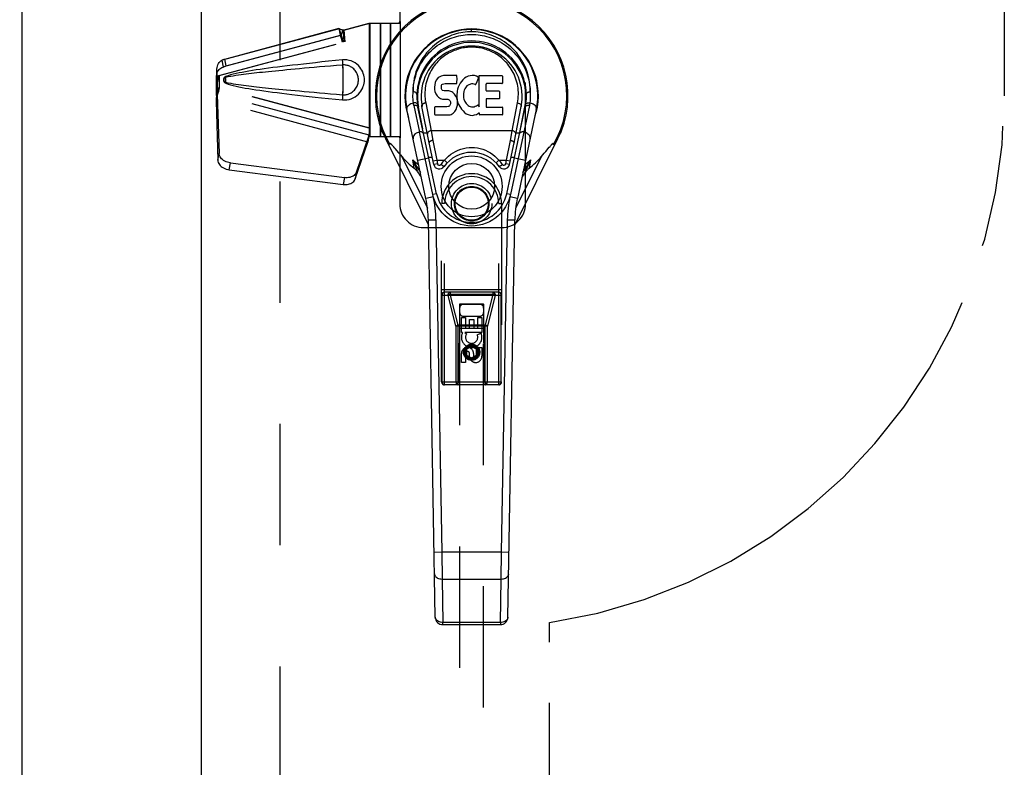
# Model space of a CAD drawing. Header units: inches. Extents: x 0 to 230, y 0 to 149.
# Tile 64 of 92: x 72.89 to 83.14, y 65.81 to 73.6. Entities that reach past the tile are written whole.
import ezdxf

# ---------------------------------------------------------------- set-up
doc = ezdxf.new("R2010")
doc.units = ezdxf.units.IN
doc.header["$LTSCALE"] = 12.635135
doc.header["$MEASUREMENT"] = 0
doc.linetypes.add('HIDDEN', pattern=[0.2, 0.1, -0.1])
doc.linetypes.add('PHANTOM', pattern=[0.8, 0.45, -0.05, 0.1, -0.05, 0.1, -0.05])
doc.layers.get('0').update_dxf_attribs({"linetype": 'CONTINUOUS'})
for name, color, linetype in [('02___PRT_ALL_AXES', 7, 'CONTINUOUS'), ('AVAILABLE_DOOR_SPACE', 7, 'CONTINUOUS'), ('DEFAULT_2', 8, 'HIDDEN'), ('DIMENSIONS', 7, 'CONTINUOUS')]:
    doc.layers.add(name, color=color, linetype=linetype)
doc.styles.get("Standard").update_dxf_attribs({"font": 'arial.ttf'})
doc.dimstyles.new('DIMSTYLE_1', dxfattribs={"dimtxt": 1.013514, "dimasz": 1.351351, "dimexe": 0.09, "dimexo": 0.07, "dimgap": 0.0375, "dimtad": 0, "dimtih": 1, "dimtoh": 1, "dimzin": 4, "dimdsep": 46, "dimtxsty": 'Standard', "dimblk": '_FILLED', "dimblk1": '_FILLED', "dimblk2": '_FILLED', "dimcen": 0.09, "dimazin": 1, "dimtfac": 1, "dimtofl": 0, "dimtmove": 0, "dimatfit": 3, "dimldrblk": '_FILLED', "dimfxl": 1, "dimtolj": 1, "dimtzin": 4, "dimarcsym": 0})

# ---------------------------------------------------------------- blocks, each defined once
blk = doc.blocks.new('_FILLED')
at = {"color": 0, "linetype": 'ByBlock'}
blk.add_solid([(0, 0), (-1, 0.2), (-1, -0.2)], dxfattribs=at)
blk = doc.blocks.new('*D13')
at = {"layer": 'DIMENSIONS', "color": 2, "linetype": 'Continuous'}
for p, q in [((69.281, 84.025), (66.687, 84.025)), ((72.906, 84.025), (75.609, 84.025))]:
    blk.add_line(p, q, dxfattribs=at)
at = {"layer": 'DIMENSIONS', "color": 2, "linetype": 'Continuous', "xscale": 1.3513513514, "yscale": 1.3513513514, "zscale": 1.3513513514}
blk.add_blockref('_FILLED', (69.281, 84.025), dxfattribs=at)
at = {"layer": 'DIMENSIONS', "color": 2, "linetype": 'Continuous', "xscale": 1.3513513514, "yscale": 1.3513513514, "zscale": 1.3513513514, "rotation": 180}
blk.add_blockref('_FILLED', (72.906, 84.025), dxfattribs=at)
at = {"layer": 'DIMENSIONS', "color": 2, "linetype": 'Continuous', "insert": (66.181, 84.532), "char_height": 1.0135, "width": 2.75419, "attachment_point": 3, "line_spacing_factor": 0.9}
blk.add_mtext('3.63', dxfattribs=at)

msp = doc.modelspace()

# ---------------------------------------------------------------- linework, layer by layer
at = {"color": 3, "linetype": 'Continuous'}
for p, q in [((72.906, 107.957), (72.906, 37.665)), ((74.781, 37.665), (74.781, 107.957))]:
    msp.add_line(p, q, dxfattribs=at)
at = {"color": 7, "linetype": 'Continuous'}
for p, q in [((77.594, 73.477), (77.594, 73.5)), ((77.214, 72.948), (77.209, 72.925)), ((77.224, 72.971), (77.214, 72.948)), ((77.237, 72.991), (77.224, 72.971)), ((77.246, 72.999), (77.237, 72.991)), ((77.256, 73.005), (77.246, 72.999)), ((77.277, 73.015), (77.256, 73.005)), ((77.301, 73.022), (77.277, 73.015)), ((77.44, 73.022), (77.301, 73.022)), ((77.438, 72.937), (77.44, 72.943)), ((77.442, 72.979), (77.44, 73.022)), ((77.44, 72.943), (77.441, 72.956)), ((77.441, 72.956), (77.442, 72.979)), ((77.474, 72.942), (77.463, 72.922)), ((77.487, 72.96), (77.474, 72.942)), ((77.501, 72.977), (77.487, 72.96)), ((77.518, 72.992), (77.501, 72.977)), ((77.536, 73.005), (77.518, 72.992)), ((77.556, 73.014), (77.536, 73.005)), ((77.578, 73.018), (77.556, 73.014)), ((77.6, 73.021), (77.578, 73.018)), ((77.623, 73.02), (77.6, 73.021)), ((77.634, 73.019), (77.623, 73.02)), ((77.645, 73.015), (77.634, 73.019)), ((77.665, 72.998), (77.638, 72.93)), ((77.663, 73.003), (77.645, 73.015)), ((77.673, 73.02), (77.91, 73.02)), ((77.673, 72.695), (77.673, 73.02)), ((77.915, 73.016), (77.915, 72.941)), ((77.209, 72.925), (77.208, 72.901)), ((77.208, 72.901), (77.208, 72.877)), ((77.208, 72.877), (77.212, 72.854)), ((77.212, 72.854), (77.221, 72.832)), ((77.279, 72.905), (77.281, 72.92)), ((77.279, 72.89), (77.279, 72.905)), ((77.279, 72.882), (77.279, 72.89)), ((77.282, 72.875), (77.279, 72.882)), ((77.281, 72.92), (77.284, 72.926)), ((77.286, 72.869), (77.282, 72.875)), ((77.284, 72.926), (77.29, 72.931)), ((77.292, 72.864), (77.286, 72.869)), ((77.29, 72.931), (77.305, 72.936)), ((77.307, 72.86), (77.292, 72.864)), ((77.305, 72.936), (77.319, 72.937)), ((77.331, 72.861), (77.307, 72.86)), ((77.319, 72.937), (77.432, 72.937)), ((77.355, 72.86), (77.331, 72.861)), ((77.378, 72.855), (77.355, 72.86)), ((77.389, 72.85), (77.378, 72.855)), ((77.399, 72.843), (77.389, 72.85)), ((77.416, 72.826), (77.399, 72.843)), ((77.432, 72.937), (77.438, 72.937)), ((77.444, 72.858), (77.44, 72.814)), ((77.448, 72.88), (77.444, 72.858)), ((77.454, 72.901), (77.448, 72.88)), ((77.463, 72.922), (77.454, 72.901)), ((77.513, 72.856), (77.51, 72.829)), ((77.517, 72.869), (77.513, 72.856)), ((77.523, 72.881), (77.517, 72.869)), ((77.537, 72.904), (77.523, 72.881)), ((77.545, 72.914), (77.537, 72.904)), ((77.556, 72.922), (77.545, 72.914)), ((77.581, 72.932), (77.556, 72.922)), ((77.594, 72.936), (77.581, 72.932)), ((77.607, 72.935), (77.594, 72.936)), ((77.62, 72.932), (77.607, 72.935)), ((77.632, 72.927), (77.62, 72.932)), ((77.743, 72.932), (77.743, 72.865)), ((77.91, 72.937), (77.748, 72.937)), ((77.748, 72.86), (77.879, 72.86)), ((77.884, 72.856), (77.884, 72.783)), ((77.115, 72.738), (77.172, 72.445)), ((77.221, 72.832), (77.233, 72.811)), ((77.233, 72.811), (77.25, 72.794)), ((77.25, 72.794), (77.27, 72.781)), ((77.27, 72.781), (77.281, 72.777)), ((77.281, 72.777), (77.292, 72.775)), ((77.292, 72.775), (77.34, 72.774)), ((77.34, 72.774), (77.347, 72.774)), ((77.347, 72.774), (77.354, 72.771)), ((77.354, 72.771), (77.36, 72.767)), ((77.36, 72.767), (77.365, 72.761)), ((77.365, 72.761), (77.372, 72.747)), ((77.372, 72.747), (77.374, 72.732)), ((77.429, 72.806), (77.416, 72.826)), ((77.439, 72.784), (77.429, 72.806)), ((77.445, 72.761), (77.439, 72.784)), ((77.44, 72.814), (77.441, 72.792)), ((77.441, 72.792), (77.444, 72.769)), ((77.444, 72.769), (77.448, 72.748)), ((77.447, 72.737), (77.445, 72.761)), ((77.446, 72.713), (77.447, 72.737)), ((77.448, 72.748), (77.455, 72.726)), ((77.51, 72.829), (77.509, 72.802)), ((77.509, 72.802), (77.51, 72.789)), ((77.51, 72.789), (77.513, 72.776)), ((77.513, 72.776), (77.524, 72.752)), ((77.524, 72.752), (77.537, 72.728)), ((77.745, 72.774), (77.745, 72.696)), ((77.879, 72.778), (77.749, 72.778)), ((78.015, 72.445), (78.072, 72.735)), ((77.117, 71.741), (76.92, 72.667)), ((76.991, 72.71), (77.05, 72.432)), ((77.228, 71.788), (77.035, 72.692)), ((77.084, 72.465), (77.039, 72.693)), ((77.151, 72.319), (77.076, 72.7)), ((77.21, 72.616), (77.21, 72.69)), ((77.274, 72.695), (77.214, 72.695)), ((77.335, 72.696), (77.274, 72.695)), ((77.35, 72.697), (77.335, 72.696)), ((77.356, 72.7), (77.35, 72.697)), ((77.362, 72.706), (77.356, 72.7)), ((77.371, 72.718), (77.362, 72.706)), ((77.374, 72.725), (77.371, 72.718)), ((77.374, 72.732), (77.374, 72.725)), ((77.402, 72.63), (77.419, 72.647)), ((77.419, 72.647), (77.426, 72.657)), ((77.426, 72.657), (77.431, 72.668)), ((77.431, 72.668), (77.44, 72.69)), ((77.44, 72.69), (77.446, 72.713)), ((77.455, 72.726), (77.477, 72.687)), ((77.477, 72.687), (77.489, 72.669)), ((77.489, 72.669), (77.504, 72.652)), ((77.504, 72.652), (77.52, 72.637)), ((77.52, 72.637), (77.538, 72.623)), ((77.537, 72.728), (77.546, 72.718)), ((77.546, 72.718), (77.556, 72.71)), ((77.556, 72.71), (77.567, 72.702)), ((77.567, 72.702), (77.579, 72.697)), ((77.579, 72.697), (77.593, 72.695)), ((77.593, 72.695), (77.606, 72.695)), ((77.606, 72.695), (77.619, 72.696)), ((77.619, 72.696), (77.632, 72.701)), ((77.632, 72.701), (77.644, 72.706)), ((77.644, 72.706), (77.655, 72.713)), ((77.662, 72.712), (77.673, 72.695)), ((77.749, 72.692), (77.911, 72.692)), ((77.915, 72.687), (77.915, 72.615)), ((77.959, 71.788), (78.152, 72.692)), ((78.196, 72.71), (77.998, 71.78)), ((78.036, 72.319), (78.111, 72.7)), ((78.267, 72.667), (78.07, 71.741)), ((78.104, 72.465), (78.148, 72.693)), ((77.215, 72.611), (77.359, 72.611)), ((77.359, 72.611), (77.371, 72.612)), ((77.371, 72.612), (77.382, 72.616)), ((77.382, 72.616), (77.402, 72.63)), ((77.538, 72.623), (77.548, 72.618)), ((77.548, 72.618), (77.558, 72.615)), ((77.558, 72.615), (77.58, 72.609)), ((77.58, 72.609), (77.602, 72.606)), ((77.602, 72.606), (77.624, 72.61)), ((77.624, 72.61), (77.646, 72.616)), ((77.646, 72.616), (77.665, 72.628)), ((77.675, 72.628), (77.665, 72.628)), ((77.665, 72.628), (77.665, 72.628)), ((77.675, 72.615), (77.675, 72.628)), ((77.911, 72.611), (77.68, 72.611)), ((76.665, 72.431), (76.664, 72.432)), ((77.109, 72.155), (77.05, 72.432)), ((78.015, 72.445), (77.172, 72.445)), ((77.172, 72.445), (77.19, 72.345)), ((77.998, 72.345), (78.015, 72.445)), ((76.695, 72.364), (77.144, 71.46)), ((77.131, 72.422), (77.093, 72.422)), ((77.19, 72.345), (77.23, 72.139)), ((77.958, 72.139), (77.998, 72.345)), ((78.043, 71.46), (78.493, 72.364)), ((78.095, 72.422), (78.057, 72.422)), ((76.763, 72.298), (76.766, 72.294)), ((76.766, 72.294), (76.769, 72.291)), ((76.769, 72.291), (76.773, 72.287)), ((76.773, 72.287), (76.778, 72.28)), ((76.778, 72.28), (76.788, 72.268)), ((76.798, 72.257), (76.811, 72.241)), ((76.811, 72.241), (76.833, 72.216)), ((77.199, 72.093), (77.151, 72.319)), ((77.988, 72.093), (78.036, 72.319)), ((78.35, 72.211), (78.366, 72.229)), ((78.366, 72.229), (78.403, 72.273)), ((78.403, 72.273), (78.411, 72.282)), ((78.411, 72.282), (78.416, 72.289)), ((78.416, 72.289), (78.42, 72.293)), ((76.833, 72.216), (76.851, 72.195)), ((76.851, 72.195), (76.867, 72.176)), ((76.867, 72.176), (77.134, 71.639)), ((76.995, 72.054), (76.98, 72.143)), ((77.032, 72.139), (77.148, 72.164)), ((77.189, 71.78), (77.109, 72.155)), ((77.146, 72.172), (77.182, 72.172)), ((77.191, 72.131), (77.23, 72.139)), ((77.23, 72.139), (77.31, 72.139)), ((77.23, 72.139), (77.238, 72.102)), ((77.31, 72.139), (77.338, 72.112)), ((77.849, 72.112), (77.877, 72.139)), ((77.877, 72.139), (77.958, 72.139)), ((77.95, 72.102), (77.958, 72.139)), ((77.958, 72.139), (77.996, 72.131)), ((78.005, 72.172), (78.041, 72.172)), ((78.039, 72.164), (78.155, 72.139)), ((78.053, 71.639), (78.32, 72.176)), ((78.164, 72.071), (78.207, 72.143)), ((78.207, 72.143), (78.175, 72.07)), ((78.207, 72.143), (78.192, 72.054)), ((78.32, 72.176), (78.336, 72.195)), ((78.336, 72.195), (78.35, 72.211)), ((77.044, 72.037), (77.06, 72.01)), ((77.238, 72.102), (77.199, 72.093)), ((77.305, 72.072), (77.273, 72.094)), ((77.882, 72.072), (77.914, 72.094)), ((77.988, 72.093), (77.95, 72.102)), ((78.127, 72.01), (78.144, 72.037)), ((78.144, 72.037), (78.164, 72.071)), ((78.12, 71.962), (78.116, 71.956)), ((77.195, 71.758), (77.117, 71.741)), ((77.228, 71.788), (77.189, 71.78)), ((77.998, 71.78), (77.959, 71.788)), ((78.07, 71.741), (77.992, 71.758)), ((77.143, 71.516), (77.222, 71.517)), ((77.215, 67.376), (77.143, 71.516)), ((77.222, 71.517), (77.282, 68.053)), ((77.905, 68.053), (77.966, 71.517)), ((77.966, 71.517), (78.044, 71.516)), ((77.972, 67.376), (78.044, 71.516)), ((77.282, 68.053), (77.203, 68.051)), ((77.905, 68.053), (77.282, 68.053)), ((77.282, 68.053), (77.286, 67.774)), ((77.901, 67.774), (77.905, 68.053)), ((77.984, 68.051), (77.905, 68.053)), ((77.286, 67.774), (77.901, 67.774)), ((77.286, 67.774), (77.294, 67.322)), ((77.893, 67.322), (77.901, 67.774)), ((77.893, 67.322), (77.294, 67.322)), ((77.294, 67.299), (77.294, 67.322)), ((77.294, 67.299), (77.893, 67.299)), ((77.893, 67.322), (77.893, 67.299))]:
    msp.add_line(p, q, dxfattribs=at)
for points in [[(77.594, 73.477), (77.571, 73.476), (77.549, 73.475), (77.526, 73.473), (77.503, 73.47), (77.48, 73.466), (77.457, 73.461), (77.434, 73.455), (77.411, 73.449), (77.388, 73.441), (77.365, 73.432), (77.342, 73.422), (77.319, 73.412), (77.296, 73.399), (77.274, 73.386), (77.251, 73.371), (77.229, 73.356), (77.207, 73.338), (77.185, 73.32), (77.164, 73.3), (77.144, 73.278), (77.124, 73.256), (77.105, 73.231), (77.087, 73.206), (77.069, 73.179), (77.054, 73.15), (77.039, 73.121), (77.026, 73.09), (77.014, 73.058), (77.004, 73.025), (76.996, 72.992), (76.99, 72.957), (76.986, 72.923), (76.984, 72.888), (76.984, 72.852)], [(78.204, 72.852), (78.203, 72.888), (78.201, 72.923), (78.197, 72.957), (78.191, 72.992), (78.183, 73.025), (78.173, 73.058), (78.161, 73.09), (78.148, 73.121), (78.134, 73.15), (78.118, 73.179), (78.101, 73.206), (78.083, 73.231), (78.064, 73.256), (78.044, 73.278), (78.023, 73.3), (78.002, 73.32), (77.98, 73.338), (77.958, 73.356), (77.936, 73.372), (77.913, 73.386), (77.891, 73.399), (77.868, 73.412), (77.845, 73.422), (77.822, 73.432), (77.799, 73.441), (77.776, 73.449), (77.753, 73.455), (77.73, 73.461), (77.707, 73.466), (77.684, 73.47), (77.661, 73.473), (77.638, 73.475), (77.616, 73.476), (77.594, 73.477)], [(76.984, 72.852), (76.985, 72.887), (76.989, 72.921), (76.994, 72.954), (77.002, 72.987), (77.011, 73.019), (77.021, 73.051), (77.034, 73.081), (77.047, 73.11), (77.062, 73.138), (77.078, 73.165), (77.095, 73.191), (77.114, 73.215), (77.133, 73.238), (77.152, 73.26), (77.173, 73.28), (77.193, 73.299), (77.215, 73.317), (77.236, 73.333), (77.258, 73.348), (77.28, 73.362), (77.302, 73.375), (77.325, 73.386), (77.347, 73.397), (77.37, 73.406), (77.392, 73.415), (77.415, 73.422), (77.437, 73.428), (77.46, 73.434), (77.482, 73.438), (77.504, 73.442), (77.527, 73.445), (77.549, 73.447), (77.571, 73.448), (77.594, 73.449), (77.616, 73.448), (77.638, 73.447), (77.661, 73.445), (77.683, 73.442), (77.705, 73.438), (77.728, 73.434), (77.75, 73.428), (77.773, 73.422), (77.795, 73.415), (77.818, 73.406), (77.84, 73.397), (77.863, 73.386), (77.885, 73.375), (77.907, 73.362), (77.929, 73.348), (77.951, 73.333), (77.973, 73.317), (77.994, 73.299), (78.015, 73.28), (78.035, 73.26), (78.055, 73.238), (78.074, 73.215), (78.092, 73.191), (78.109, 73.165), (78.125, 73.138), (78.14, 73.11), (78.154, 73.081), (78.166, 73.051), (78.176, 73.019), (78.186, 72.987), (78.193, 72.954), (78.198, 72.921), (78.202, 72.887), (78.204, 72.852)], [(78.072, 72.735), (78.076, 72.757), (78.079, 72.779), (78.08, 72.801), (78.081, 72.823), (78.081, 72.845), (78.08, 72.867), (78.077, 72.889), (78.074, 72.91), (78.07, 72.932), (78.065, 72.953), (78.059, 72.974), (78.052, 72.995), (78.044, 73.014), (78.036, 73.034), (78.027, 73.053), (78.016, 73.071), (78.006, 73.089), (77.995, 73.105), (77.983, 73.122), (77.971, 73.138), (77.959, 73.152), (77.946, 73.165), (77.933, 73.179), (77.919, 73.192), (77.905, 73.204), (77.892, 73.215), (77.877, 73.225), (77.863, 73.235), (77.849, 73.244), (77.834, 73.253), (77.819, 73.261), (77.804, 73.268), (77.79, 73.275), (77.775, 73.281), (77.76, 73.287), (77.745, 73.292), (77.73, 73.297), (77.715, 73.301), (77.7, 73.305), (77.685, 73.308), (77.67, 73.31), (77.655, 73.312), (77.639, 73.314), (77.624, 73.315), (77.609, 73.316), (77.594, 73.316), (77.579, 73.316), (77.564, 73.315), (77.549, 73.314), (77.534, 73.313), (77.519, 73.31), (77.504, 73.308), (77.488, 73.305), (77.473, 73.301), (77.458, 73.297), (77.444, 73.293), (77.428, 73.287), (77.413, 73.282), (77.399, 73.276), (77.384, 73.269), (77.369, 73.262), (77.354, 73.254), (77.34, 73.245), (77.326, 73.237), (77.312, 73.227), (77.297, 73.216), (77.284, 73.205), (77.27, 73.194), (77.256, 73.181), (77.242, 73.167), (77.23, 73.153), (77.218, 73.139), (77.205, 73.123), (77.193, 73.107), (77.182, 73.09), (77.172, 73.073), (77.161, 73.054), (77.152, 73.035), (77.143, 73.016), (77.136, 72.996), (77.129, 72.976), (77.123, 72.955), (77.118, 72.934), (77.113, 72.913)], [(76.987, 72.738), (76.985, 72.757), (76.983, 72.776), (76.982, 72.795), (76.982, 72.814), (76.983, 72.833), (76.984, 72.852)], [(77.023, 72.824), (77.023, 72.828), (77.021, 72.832), (77.019, 72.836), (77.016, 72.84), (77.012, 72.844), (77.007, 72.846), (77.002, 72.849), (76.996, 72.851), (76.99, 72.852), (76.984, 72.852)], [(77.113, 72.913), (77.11, 72.891), (77.108, 72.87), (77.106, 72.848), (77.106, 72.826), (77.107, 72.804), (77.108, 72.782), (77.111, 72.76), (77.115, 72.738)], [(78.164, 72.824), (78.165, 72.828), (78.166, 72.832), (78.168, 72.836), (78.171, 72.84), (78.175, 72.844), (78.18, 72.846), (78.185, 72.849), (78.191, 72.851), (78.197, 72.852), (78.204, 72.852)], [(78.204, 72.852), (78.205, 72.833), (78.205, 72.814), (78.205, 72.795), (78.204, 72.776), (78.203, 72.757), (78.201, 72.738)], [(76.92, 72.667), (76.919, 72.676), (76.92, 72.685), (76.923, 72.693), (76.928, 72.702), (76.934, 72.71), (76.942, 72.717), (76.951, 72.724), (76.962, 72.73), (76.974, 72.734), (76.987, 72.738)], [(76.992, 72.738), (76.991, 72.738), (76.99, 72.738), (76.989, 72.738), (76.988, 72.738), (76.987, 72.738), (76.987, 72.738)], [(76.991, 72.71), (76.99, 72.715), (76.989, 72.719), (76.988, 72.724), (76.988, 72.729), (76.987, 72.733), (76.987, 72.738)], [(77.03, 72.717), (77.029, 72.722), (77.026, 72.726), (77.023, 72.73), (77.018, 72.733), (77.012, 72.736), (77.006, 72.738), (76.999, 72.738), (76.992, 72.738)], [(77.076, 72.703), (77.076, 72.707), (77.076, 72.711), (77.077, 72.715), (77.079, 72.718), (77.081, 72.722), (77.085, 72.725), (77.089, 72.728), (77.093, 72.731), (77.098, 72.734), (77.103, 72.736), (77.109, 72.737), (77.115, 72.738)], [(77.115, 72.735), (77.11, 72.734), (77.104, 72.733), (77.099, 72.731), (77.094, 72.729), (77.09, 72.726), (77.086, 72.723), (77.082, 72.719), (77.08, 72.716), (77.078, 72.712), (77.077, 72.708), (77.076, 72.704), (77.076, 72.7)], [(78.072, 72.735), (78.078, 72.734), (78.083, 72.733), (78.088, 72.731), (78.093, 72.729), (78.098, 72.726), (78.102, 72.723), (78.105, 72.719), (78.108, 72.716), (78.109, 72.712), (78.111, 72.708), (78.111, 72.704), (78.111, 72.7)], [(78.157, 72.717), (78.158, 72.721), (78.16, 72.725), (78.163, 72.729), (78.167, 72.732), (78.171, 72.734), (78.176, 72.736), (78.182, 72.738), (78.188, 72.738), (78.194, 72.738), (78.201, 72.738)], [(78.201, 72.738), (78.2, 72.733), (78.199, 72.729), (78.199, 72.724), (78.198, 72.719), (78.197, 72.715), (78.196, 72.71)], [(78.201, 72.738), (78.213, 72.734), (78.224, 72.73), (78.234, 72.725), (78.244, 72.718), (78.252, 72.711), (78.259, 72.703), (78.264, 72.694), (78.267, 72.685), (78.268, 72.676), (78.267, 72.667)], [(76.991, 72.71), (76.992, 72.711), (76.993, 72.711), (76.994, 72.711), (76.995, 72.711), (76.996, 72.711), (76.997, 72.711)], [(76.997, 72.711), (77.004, 72.712), (77.01, 72.711), (77.016, 72.71), (77.022, 72.707), (77.027, 72.704), (77.031, 72.701)], [(77.031, 72.701), (77.034, 72.696), (77.035, 72.692)], [(78.152, 72.692), (78.153, 72.695), (78.155, 72.699), (78.158, 72.702)], [(78.158, 72.702), (78.161, 72.705), (78.165, 72.707), (78.169, 72.709), (78.174, 72.71), (78.179, 72.711), (78.185, 72.712), (78.19, 72.711)], [(78.19, 72.711), (78.192, 72.711), (78.193, 72.711), (78.195, 72.711), (78.196, 72.71)], [(76.664, 72.432), (76.664, 72.434), (76.663, 72.436), (76.663, 72.438), (76.662, 72.44), (76.662, 72.441), (76.662, 72.443), (76.662, 72.444), (76.662, 72.445), (76.663, 72.446), (76.663, 72.447), (76.664, 72.447), (76.665, 72.447), (76.666, 72.446), (76.668, 72.445), (76.669, 72.444), (76.67, 72.443), (76.672, 72.441), (76.673, 72.44)], [(76.671, 72.416), (76.669, 72.419), (76.668, 72.422), (76.667, 72.424), (76.666, 72.427), (76.665, 72.429), (76.665, 72.431)], [(77.05, 72.432), (77.038, 72.429), (77.027, 72.424), (77.017, 72.419), (77.008, 72.413), (77, 72.405), (76.993, 72.397), (76.988, 72.389), (76.985, 72.38), (76.984, 72.371), (76.985, 72.362)], [(77.056, 72.433), (77.055, 72.433), (77.054, 72.433), (77.053, 72.433), (77.052, 72.432), (77.051, 72.432), (77.05, 72.432)], [(77.095, 72.413), (77.093, 72.418), (77.09, 72.422), (77.087, 72.426), (77.082, 72.429), (77.076, 72.431), (77.07, 72.433), (77.063, 72.433), (77.056, 72.433)], [(77.172, 72.445), (77.166, 72.445), (77.161, 72.443), (77.156, 72.441), (77.151, 72.439), (77.147, 72.437), (77.143, 72.433), (77.139, 72.43), (77.137, 72.426), (77.135, 72.422), (77.133, 72.418), (77.133, 72.414), (77.133, 72.41)], [(78.054, 72.41), (78.054, 72.414), (78.054, 72.418), (78.053, 72.422), (78.051, 72.425), (78.049, 72.429), (78.045, 72.433), (78.041, 72.436), (78.037, 72.439), (78.032, 72.441), (78.027, 72.443), (78.021, 72.445), (78.015, 72.445)], [(78.131, 72.433), (78.124, 72.433), (78.118, 72.433), (78.112, 72.431), (78.106, 72.429), (78.101, 72.426), (78.097, 72.422)], [(78.137, 72.432), (78.136, 72.432), (78.135, 72.432), (78.134, 72.433), (78.133, 72.433), (78.132, 72.433), (78.131, 72.433)], [(78.202, 72.362), (78.203, 72.37), (78.202, 72.379), (78.199, 72.388), (78.195, 72.396), (78.189, 72.404), (78.181, 72.411), (78.171, 72.418), (78.161, 72.424), (78.149, 72.429), (78.137, 72.432)], [(78.514, 72.44), (78.516, 72.441), (78.517, 72.443), (78.519, 72.444), (78.52, 72.445), (78.521, 72.446), (78.522, 72.447), (78.523, 72.447), (78.524, 72.447), (78.525, 72.446), (78.525, 72.445), (78.525, 72.443), (78.525, 72.442), (78.525, 72.44), (78.525, 72.438), (78.524, 72.436), (78.523, 72.433)], [(78.523, 72.433), (78.522, 72.431), (78.522, 72.428), (78.521, 72.425), (78.519, 72.422), (78.518, 72.419), (78.517, 72.416)], [(77.19, 72.345), (77.184, 72.344), (77.179, 72.343), (77.174, 72.341), (77.169, 72.339), (77.165, 72.337), (77.161, 72.335), (77.158, 72.332), (77.155, 72.329), (77.153, 72.327), (77.152, 72.324), (77.151, 72.321), (77.151, 72.319)], [(77.998, 72.345), (78.003, 72.344), (78.008, 72.343), (78.013, 72.341), (78.018, 72.339), (78.022, 72.337), (78.026, 72.335), (78.03, 72.332), (78.032, 72.329), (78.034, 72.327), (78.036, 72.324), (78.036, 72.321), (78.036, 72.319)], [(78.097, 72.422), (78.094, 72.418), (78.093, 72.413)], [(76.742, 72.301), (76.742, 72.303), (76.741, 72.304), (76.741, 72.306), (76.741, 72.307), (76.741, 72.308), (76.741, 72.31), (76.741, 72.311), (76.741, 72.312), (76.741, 72.313), (76.741, 72.314), (76.742, 72.315), (76.742, 72.315), (76.743, 72.315), (76.744, 72.315), (76.745, 72.315), (76.746, 72.314), (76.747, 72.313), (76.748, 72.313), (76.749, 72.312), (76.75, 72.311), (76.751, 72.31), (76.752, 72.309), (76.754, 72.308), (76.755, 72.306), (76.756, 72.305), (76.757, 72.304), (76.758, 72.302), (76.76, 72.301), (76.761, 72.3), (76.763, 72.298)], [(76.788, 72.268), (76.793, 72.263), (76.798, 72.257)], [(77.31, 72.139), (77.331, 72.161), (77.353, 72.181), (77.376, 72.2), (77.401, 72.216), (77.427, 72.231), (77.453, 72.244), (77.481, 72.254), (77.509, 72.262), (77.538, 72.268), (77.567, 72.271), (77.596, 72.272), (77.625, 72.271), (77.654, 72.267), (77.683, 72.261), (77.711, 72.252), (77.738, 72.242), (77.764, 72.229), (77.789, 72.215), (77.813, 72.199), (77.836, 72.18), (77.857, 72.161), (77.877, 72.139)], [(78.42, 72.293), (78.423, 72.296), (78.425, 72.298), (78.426, 72.3), (78.427, 72.301), (78.429, 72.302), (78.43, 72.304), (78.431, 72.305), (78.433, 72.306), (78.434, 72.308), (78.435, 72.309), (78.436, 72.31), (78.437, 72.311), (78.438, 72.312), (78.439, 72.313), (78.44, 72.313), (78.441, 72.314), (78.442, 72.315), (78.443, 72.315), (78.444, 72.315), (78.445, 72.315), (78.445, 72.315), (78.446, 72.314), (78.446, 72.313), (78.446, 72.312), (78.447, 72.311), (78.446, 72.31), (78.446, 72.308), (78.446, 72.307), (78.446, 72.306), (78.446, 72.304), (78.445, 72.303), (78.445, 72.301)], [(76.98, 72.143), (77.023, 72.071), (77.044, 72.037)], [(77.042, 72.001), (77.027, 72.035), (77.012, 72.07), (76.98, 72.143)], [(77.042, 72.001), (77.038, 72.007), (77.034, 72.013), (77.029, 72.018), (77.025, 72.024), (77.021, 72.03), (77.016, 72.035), (77.011, 72.04), (77.006, 72.045), (77.001, 72.05), (76.995, 72.054)], [(78.175, 72.07), (78.16, 72.035), (78.146, 72.001)], [(78.192, 72.054), (78.186, 72.05), (78.181, 72.045), (78.176, 72.04), (78.171, 72.035), (78.167, 72.029), (78.162, 72.024), (78.158, 72.018), (78.154, 72.012), (78.15, 72.007), (78.146, 72.001)], [(77.071, 71.956), (77.067, 71.962), (77.063, 71.969), (77.058, 71.975), (77.054, 71.981), (77.05, 71.988), (77.046, 71.994), (77.042, 72.001)], [(78.146, 72.001), (78.142, 71.994), (78.137, 71.988), (78.133, 71.981), (78.129, 71.975), (78.125, 71.969), (78.12, 71.962)], [(77.195, 71.758), (77.194, 71.763), (77.192, 71.769), (77.191, 71.774), (77.189, 71.78)], [(77.594, 71.453), (77.555, 71.455), (77.517, 71.46), (77.479, 71.469), (77.443, 71.481), (77.407, 71.497), (77.374, 71.516), (77.342, 71.538), (77.313, 71.563), (77.286, 71.59), (77.262, 71.62), (77.24, 71.652), (77.222, 71.686), (77.206, 71.721), (77.194, 71.758)], [(77.993, 71.758), (77.981, 71.721), (77.965, 71.686), (77.947, 71.652), (77.926, 71.62), (77.901, 71.59), (77.874, 71.563), (77.845, 71.538), (77.813, 71.516), (77.78, 71.497), (77.745, 71.481), (77.708, 71.469), (77.671, 71.46), (77.632, 71.455), (77.594, 71.453)], [(77.998, 71.78), (77.997, 71.774), (77.995, 71.769), (77.994, 71.763), (77.992, 71.758)], [(77.207, 67.828), (77.208, 67.82), (77.211, 67.811), (77.216, 67.804), (77.222, 67.797), (77.23, 67.79), (77.239, 67.785), (77.249, 67.78), (77.261, 67.777), (77.273, 67.775), (77.286, 67.774)], [(77.901, 67.774), (77.914, 67.775), (77.925, 67.777), (77.936, 67.78), (77.947, 67.784), (77.956, 67.789), (77.964, 67.796), (77.971, 67.803), (77.976, 67.811), (77.979, 67.819), (77.98, 67.828)], [(77.294, 67.322), (77.282, 67.323), (77.27, 67.324), (77.258, 67.328), (77.248, 67.332), (77.239, 67.338), (77.23, 67.344), (77.224, 67.351), (77.219, 67.359), (77.216, 67.368), (77.215, 67.376)], [(77.972, 67.376), (77.971, 67.368), (77.968, 67.359), (77.963, 67.351), (77.957, 67.344), (77.949, 67.338), (77.939, 67.332), (77.929, 67.328), (77.918, 67.324), (77.906, 67.323), (77.893, 67.322)]]:
    msp.add_lwpolyline(points, dxfattribs=at)
for radius in [0.317, 0.238]:
    msp.add_circle((77.594, 71.866), radius, dxfattribs=at)
for centre, radius, start, end in [((77.594, 72.811), 1.004, 333.5698, 206.4302), ((77.594, 72.811), 0.992, 329.0941, 210.9059), ((77.594, 72.811), 0.695, 340.8981, 199.1019), ((77.594, 72.811), 0.689, 347.9703, 192.0297), ((77.594, 72.811), 0.571, 347.9703, 192.0297), ((77.594, 72.801), 0.527, 348.9402, 191.0594), ((77.66, 73), 0.00448, 339.0016, 51.8729), ((77.91, 73.016), 0.00448, 0, 90), ((77.91, 72.941), 0.00448, 270, 360), ((77.634, 72.931), 0.00448, 246.1578, 339.0016), ((77.748, 72.932), 0.00448, 90, 180), ((77.748, 72.865), 0.00448, 180, 270), ((77.879, 72.856), 0.00448, 0, 90), ((77.749, 72.774), 0.00448, 90, 180), ((77.879, 72.783), 0.00448, 270, 360), ((77.214, 72.69), 0.00448, 90, 180.0119), ((77.658, 72.71), 0.00448, 34.0893, 127.3444), ((77.749, 72.696), 0.00448, 180, 270), ((77.911, 72.687), 0.00448, 0, 90), ((77.215, 72.616), 0.00483, 180, 270), ((77.68, 72.615), 0.00448, 180, 270), ((77.911, 72.615), 0.00448, 270, 360), ((77.594, 71.866), 0.354, 35.4237, 144.5763), ((77.594, 72.811), 0.965, 221.1123, 231.6699), ((77.594, 72.811), 0.907, 227.4534, 232.5597), ((77.594, 71.866), 0.394, 136.101, 144.5763), ((77.594, 71.866), 0.394, 35.4237, 43.899), ((77.594, 72.811), 0.907, 307.4403, 312.5466), ((77.594, 72.811), 0.965, 308.3301, 318.8877), ((77.257, 72.106), 0.0591, 192.0297, 324.5763), ((77.257, 72.106), 0.0197, 192.0297, 324.5763), ((77.93, 72.106), 0.0591, 215.4237, 347.9703), ((77.93, 72.106), 0.0197, 215.4237, 347.9703), ((75.962, 71.495), 1.181, 1, 12.0297), ((75.962, 71.495), 1.26, 1, 12.0588), ((77.594, 71.866), 0.374, 192.0297, 347.9703), ((79.225, 71.495), 1.26, 167.9412, 179), ((79.225, 71.495), 1.181, 167.9703, 179), ((77.294, 67.378), 0.0787, 181, 270), ((77.893, 67.378), 0.0787, 270, 359)]:
    msp.add_arc(centre, radius, start, end, dxfattribs=at)
msp.add_ellipse((77.594, 72.801), major_axis=(0, 0.565), ratio=0.999848, start_param=-1.76365, end_param=1.76365, dxfattribs=at)
at = {"layer": '02___PRT_ALL_AXES', "color": 8, "linetype": 'HIDDEN'}
for p, q in [((77.487, 70.5), (77.529, 70.5)), ((77.487, 70.344), (77.487, 70.5)), ((77.529, 70.5), (77.529, 70.387)), ((77.573, 70.479), (77.615, 70.479)), ((77.573, 70.387), (77.573, 70.479)), ((77.615, 70.479), (77.615, 70.387)), ((77.658, 70.5), (77.7, 70.5)), ((77.658, 70.387), (77.658, 70.5)), ((77.7, 70.5), (77.7, 70.344)), ((77.529, 70.387), (77.573, 70.387)), ((77.615, 70.387), (77.658, 70.387)), ((77.499, 70.344), (77.487, 70.344)), ((77.498, 70.341), (77.499, 70.344)), ((77.7, 70.344), (77.523, 70.344)), ((77.523, 70.344), (77.541, 70.331)), ((77.652, 70.32), (77.691, 70.337)), ((77.658, 70.188), (77.7, 70.188)), ((77.658, 70.096), (77.658, 70.188)), ((77.7, 70.188), (77.7, 70.096)), ((77.487, 70.032), (77.487, 70.124)), ((77.529, 70.124), (77.529, 70.032)), ((77.573, 70.082), (77.573, 70.128)), ((77.614, 70.124), (77.614, 70.096)), ((77.529, 70.032), (77.487, 70.032))]:
    msp.add_line(p, q, dxfattribs=at)
for centre, radius in [((77.594, 71.686), 0.172), ((77.594, 70.138), 0.085)]:
    msp.add_circle(centre, radius, dxfattribs=at)
for centre, radius, start, end in [((77.594, 70.294), 0.107, 154.2636, 23.4027), ((77.594, 70.294), 0.0639, 144.8895, 23.4026), ((77.55, 70.124), 0.0635, 0, 180), ((77.551, 70.124), 0.0219, 10.307, 180), ((77.636, 70.095), 0.0644, 192.2995, 0.0775), ((77.636, 70.096), 0.0219, 179.9011, 360)]:
    msp.add_arc(centre, radius, start, end, dxfattribs=at)
at = {"layer": 'AVAILABLE_DOOR_SPACE', "color": 4, "linetype": 'PHANTOM'}
for p, q in [((83.144, 72.811), (83.144, 73.686)), ((78.406, 38.686), (78.406, 67.32))]:
    msp.add_line(p, q, dxfattribs=at)
msp.add_arc((77.594, 72.811), 5.55, 278.4181, 360, dxfattribs=at)
at = {"layer": 'DEFAULT_2', "color": 8, "linetype": 'HIDDEN'}
for p, q in [((75.594, 107.296), (75.594, 38.326)), ((76.844, 73.936), (76.844, 73.583)), ((78.156, 71.686), (78.156, 73.936)), ((76.254, 73.493), (76.526, 73.566)), ((76.261, 73.493), (76.533, 73.566)), ((76.526, 73.566), (76.847, 73.566)), ((76.526, 73.566), (76.526, 72.386)), ((76.533, 73.566), (76.533, 72.386)), ((76.645, 73.566), (76.645, 72.386)), ((76.646, 72.386), (76.646, 73.566)), ((76.749, 73.566), (76.749, 72.386)), ((76.75, 72.386), (76.75, 73.566)), ((76.839, 73.566), (76.844, 73.583)), ((76.844, 73.583), (76.854, 73.581)), ((76.847, 73.566), (76.844, 73.583)), ((76.847, 73.566), (76.854, 73.566)), ((76.854, 72.371), (76.854, 73.581)), ((76.215, 73.509), (74.99, 73.18)), ((75.023, 73.193), (76.214, 73.513)), ((76.215, 73.509), (76.214, 73.513)), ((76.227, 73.442), (76.214, 73.513)), ((76.215, 73.509), (76.228, 73.438)), ((76.261, 73.493), (76.254, 73.493)), ((76.254, 73.493), (76.264, 73.371)), ((76.261, 73.493), (76.272, 73.371)), ((74.936, 73.014), (76.264, 73.371)), ((74.963, 73.02), (76.272, 73.371)), ((76.228, 73.438), (75.004, 73.109)), ((75.037, 73.122), (76.227, 73.442)), ((76.228, 73.438), (76.227, 73.442)), ((74.99, 73.18), (75.004, 73.109)), ((75.037, 73.122), (75.023, 73.193)), ((76.273, 73.185), (76.25, 73.184)), ((74.938, 73.035), (74.94, 73.054)), ((74.936, 73.014), (74.938, 73.036)), ((74.942, 73.014), (74.936, 73.014)), ((74.936, 72.813), (74.936, 73.014)), ((74.942, 73.014), (74.942, 72.813)), ((74.942, 73.013), (74.942, 73.012)), ((74.942, 73.012), (74.942, 73.011)), ((74.942, 73.011), (74.943, 73.009)), ((74.943, 73.009), (74.943, 73.001)), ((74.943, 73.001), (74.944, 72.996)), ((74.944, 72.996), (74.945, 72.979)), ((74.945, 72.979), (74.946, 72.967)), ((74.946, 72.967), (74.947, 72.957)), ((74.955, 72.988), (74.958, 73.001)), ((74.958, 73.001), (74.963, 73.02)), ((74.963, 73.02), (74.963, 72.887)), ((75.032, 72.987), (75.031, 73.001)), ((75.032, 72.984), (75.032, 72.987)), ((75.032, 72.964), (75.032, 72.968)), ((74.942, 72.84), (74.933, 72.784)), ((74.958, 72.894), (74.936, 72.813)), ((74.958, 72.894), (74.965, 72.894)), ((76.526, 72.473), (74.958, 72.894)), ((74.965, 72.894), (74.963, 72.887)), ((76.533, 72.473), (74.965, 72.894)), ((74.944, 72.824), (74.931, 72.753)), ((74.931, 72.763), (74.931, 72.753)), ((76.514, 72.328), (74.931, 72.753)), ((74.931, 72.753), (74.95, 72.138)), ((74.936, 72.813), (74.942, 72.813)), ((76.527, 72.399), (74.944, 72.824)), ((74.944, 72.824), (74.963, 72.209)), ((76.526, 72.473), (76.533, 72.473)), ((76.526, 72.473), (76.526, 72.463)), ((76.526, 72.463), (76.526, 72.433)), ((76.382, 71.944), (76.514, 72.328)), ((76.395, 72.015), (76.527, 72.399)), ((76.514, 72.328), (76.527, 72.399)), ((76.523, 72.394), (76.514, 72.328)), ((76.518, 72.358), (76.526, 72.415)), ((76.526, 72.415), (76.527, 72.409)), ((76.526, 72.386), (76.847, 72.386)), ((76.839, 72.386), (76.844, 72.369)), ((76.847, 72.386), (76.844, 72.369)), ((76.844, 72.369), (76.854, 72.371)), ((76.844, 72.369), (76.844, 71.686)), ((76.847, 72.386), (76.854, 72.386)), ((74.95, 72.138), (74.963, 72.209)), ((75.067, 72.039), (75.081, 72.11)), ((75.067, 72.039), (76.255, 71.887)), ((75.081, 72.11), (76.268, 71.958)), ((76.395, 72.015), (76.382, 71.944)), ((76.268, 71.958), (76.255, 71.887)), ((77.311, 71.686), (77.281, 71.686)), ((77.281, 69.828), (77.281, 71.686)), ((77.311, 69.798), (77.311, 71.686)), ((77.876, 71.686), (77.906, 71.686)), ((77.876, 69.798), (77.876, 71.686)), ((77.906, 71.686), (77.906, 69.828)), ((77.094, 71.436), (77.906, 71.436)), ((77.281, 70.793), (77.906, 70.793)), ((77.281, 70.733), (77.906, 70.733)), ((77.288, 69.828), (77.288, 70.733)), ((77.876, 70.763), (77.311, 70.763)), ((77.43, 70.411), (77.348, 70.733)), ((77.371, 70.763), (77.371, 70.742)), ((77.371, 70.742), (77.816, 70.742)), ((77.453, 70.419), (77.371, 70.742)), ((77.816, 70.742), (77.735, 70.419)), ((77.839, 70.733), (77.758, 70.411)), ((77.816, 70.763), (77.816, 70.742)), ((77.899, 70.733), (77.899, 69.828)), ((77.467, 70.638), (77.464, 69.828)), ((77.467, 70.638), (77.72, 70.638)), ((77.719, 70.64), (77.469, 70.64)), ((77.469, 70.64), (77.469, 38.638)), ((77.719, 70.637), (77.469, 70.637)), ((77.719, 38.638), (77.719, 70.64)), ((77.724, 69.828), (77.72, 70.638)), ((77.509, 70.513), (77.679, 70.513)), ((77.758, 70.411), (77.43, 70.411)), ((77.43, 70.411), (77.43, 69.828)), ((77.735, 70.419), (77.453, 70.419)), ((77.453, 69.798), (77.453, 70.419)), ((77.466, 70.388), (77.721, 70.388)), ((77.735, 69.798), (77.735, 70.419)), ((77.758, 69.828), (77.758, 70.411)), ((77.594, 70.211), (77.531, 70.175)), ((77.531, 70.175), (77.541, 70.169)), ((77.531, 70.175), (77.531, 70.102)), ((77.594, 70.199), (77.541, 70.169)), ((77.541, 70.169), (77.541, 70.108)), ((77.656, 70.175), (77.594, 70.211)), ((77.594, 70.211), (77.594, 70.199)), ((77.646, 70.169), (77.594, 70.199)), ((77.656, 70.175), (77.646, 70.169)), ((77.646, 70.108), (77.646, 70.169)), ((77.656, 70.102), (77.656, 70.175)), ((77.531, 70.102), (77.541, 70.108)), ((77.531, 70.102), (77.594, 70.066)), ((77.541, 70.108), (77.594, 70.078)), ((77.594, 70.078), (77.646, 70.108)), ((77.594, 70.066), (77.656, 70.102)), ((77.594, 70.066), (77.594, 70.078)), ((77.656, 70.102), (77.646, 70.108)), ((77.281, 69.828), (77.906, 69.828)), ((77.876, 69.798), (77.311, 69.798)), ((77.464, 69.828), (77.434, 69.798)), ((77.724, 69.828), (77.754, 69.798))]:
    msp.add_line(p, q, dxfattribs=at)
for points in [[(76.215, 73.509), (76.218, 73.507), (76.221, 73.505), (76.224, 73.504), (76.227, 73.503), (76.23, 73.502), (76.233, 73.501), (76.235, 73.5), (76.237, 73.5)], [(76.257, 73.367), (76.252, 73.387), (76.247, 73.407), (76.241, 73.426), (76.236, 73.444), (76.23, 73.462), (76.225, 73.479), (76.22, 73.495), (76.215, 73.509)], [(76.228, 73.438), (76.231, 73.44), (76.233, 73.442), (76.236, 73.444), (76.237, 73.446), (76.239, 73.448), (76.241, 73.451), (76.242, 73.454), (76.243, 73.457), (76.244, 73.46), (76.245, 73.463), (76.246, 73.466), (76.247, 73.47), (76.248, 73.474), (76.249, 73.478), (76.25, 73.482), (76.251, 73.486)], [(76.237, 73.5), (76.242, 73.499), (76.245, 73.498), (76.248, 73.497), (76.251, 73.496), (76.254, 73.495), (76.258, 73.494), (76.261, 73.493)], [(76.251, 73.486), (76.252, 73.489), (76.254, 73.493)], [(76.251, 73.486), (76.252, 73.487), (76.253, 73.49), (76.255, 73.491), (76.257, 73.492), (76.259, 73.493)], [(76.25, 73.367), (76.246, 73.38), (76.242, 73.393), (76.239, 73.406), (76.235, 73.418), (76.232, 73.428), (76.228, 73.438)], [(74.939, 73.073), (74.94, 73.087), (74.942, 73.103), (74.945, 73.118), (74.95, 73.132), (74.956, 73.145), (74.963, 73.156), (74.972, 73.165), (74.981, 73.174), (74.99, 73.18)], [(74.99, 73.18), (74.998, 73.184), (75.006, 73.188), (75.015, 73.19), (75.023, 73.193)], [(76.25, 73.184), (76.175, 73.176), (76.102, 73.169), (76.033, 73.162), (75.967, 73.155), (75.903, 73.148), (75.841, 73.141), (75.783, 73.134), (75.726, 73.128), (75.672, 73.122), (75.62, 73.115), (75.57, 73.109), (75.522, 73.103), (75.477, 73.097), (75.433, 73.091), (75.39, 73.085), (75.35, 73.079), (75.311, 73.073), (75.274, 73.067), (75.238, 73.061), (75.204, 73.054), (75.172, 73.048), (75.141, 73.042), (75.111, 73.035), (75.083, 73.027), (75.057, 73.019), (75.031, 73.011)], [(76.25, 72.768), (76.273, 72.767), (76.295, 72.768), (76.317, 72.772), (76.339, 72.779), (76.36, 72.788), (76.38, 72.799), (76.399, 72.812), (76.415, 72.827), (76.429, 72.843), (76.441, 72.859), (76.451, 72.875), (76.459, 72.892), (76.465, 72.909), (76.47, 72.925), (76.474, 72.942), (76.476, 72.959), (76.476, 72.976), (76.476, 72.992), (76.474, 73.009), (76.47, 73.026), (76.465, 73.043), (76.459, 73.059), (76.451, 73.076), (76.441, 73.092), (76.429, 73.109), (76.415, 73.124), (76.399, 73.139), (76.38, 73.153), (76.36, 73.164), (76.339, 73.173), (76.317, 73.179), (76.295, 73.183), (76.273, 73.185)], [(76.257, 72.993), (76.257, 73.002), (76.256, 73.028), (76.256, 73.053), (76.255, 73.078), (76.254, 73.102), (76.253, 73.124), (76.252, 73.146), (76.251, 73.165), (76.25, 73.184)], [(74.938, 73.036), (74.939, 73.043), (74.941, 73.051), (74.945, 73.059), (74.949, 73.067), (74.955, 73.075), (74.962, 73.083), (74.971, 73.09), (74.98, 73.097), (74.991, 73.103), (75.004, 73.109)], [(74.939, 73.073), (74.939, 73.067), (74.939, 73.059), (74.939, 73.052), (74.939, 73.045), (74.938, 73.039), (74.938, 73.036)], [(74.94, 73.054), (74.939, 73.071), (74.939, 73.073)], [(74.947, 72.957), (74.946, 72.973), (74.945, 72.989), (74.944, 73.005), (74.943, 73.021), (74.942, 73.038), (74.94, 73.054)], [(75.004, 73.109), (75.012, 73.113), (75.02, 73.116), (75.028, 73.119), (75.037, 73.122)], [(76.25, 73.13), (76.186, 73.125), (76.125, 73.12), (76.066, 73.115), (76.009, 73.11), (75.954, 73.105), (75.902, 73.1), (75.851, 73.096), (75.802, 73.092), (75.755, 73.087), (75.71, 73.083), (75.667, 73.079), (75.626, 73.075), (75.586, 73.071), (75.549, 73.068), (75.513, 73.064), (75.478, 73.061), (75.446, 73.057), (75.414, 73.054), (75.384, 73.051), (75.355, 73.048), (75.327, 73.044), (75.299, 73.041), (75.272, 73.038), (75.245, 73.035), (75.218, 73.031), (75.191, 73.028), (75.165, 73.024), (75.138, 73.02), (75.111, 73.016), (75.084, 73.011), (75.058, 73.006), (75.031, 73)], [(76.25, 72.821), (76.259, 72.821), (76.268, 72.821), (76.278, 72.821), (76.287, 72.823), (76.296, 72.825), (76.306, 72.827), (76.314, 72.83), (76.323, 72.834), (76.331, 72.838), (76.34, 72.842), (76.348, 72.848), (76.356, 72.854), (76.364, 72.861), (76.372, 72.869), (76.38, 72.878), (76.388, 72.888), (76.394, 72.899), (76.4, 72.91), (76.405, 72.921), (76.408, 72.932), (76.411, 72.943), (76.413, 72.954), (76.414, 72.965), (76.414, 72.975), (76.414, 72.985), (76.413, 72.996), (76.411, 73.006), (76.409, 73.017), (76.405, 73.028), (76.401, 73.04), (76.395, 73.051), (76.389, 73.062), (76.381, 73.072), (76.374, 73.082), (76.366, 73.09), (76.357, 73.097), (76.349, 73.103), (76.341, 73.109), (76.332, 73.113), (76.324, 73.118), (76.315, 73.121), (76.306, 73.124), (76.297, 73.127), (76.288, 73.129), (76.278, 73.13), (76.269, 73.131), (76.259, 73.131), (76.25, 73.13)], [(76.25, 72.821), (76.251, 72.83), (76.252, 72.84), (76.253, 72.852), (76.254, 72.864), (76.254, 72.878), (76.255, 72.893), (76.256, 72.908), (76.256, 72.925), (76.256, 72.941), (76.257, 72.958), (76.257, 72.976), (76.257, 72.993), (76.256, 73.01), (76.256, 73.027), (76.256, 73.043), (76.255, 73.059), (76.254, 73.073), (76.254, 73.087), (76.253, 73.1), (76.252, 73.111), (76.251, 73.122), (76.25, 73.13)], [(74.942, 73.014), (74.942, 73.014), (74.942, 73.014), (74.942, 73.014), (74.942, 73.013), (74.942, 73.013)], [(74.947, 72.957), (74.949, 72.964), (74.95, 72.97), (74.952, 72.976), (74.953, 72.982), (74.955, 72.988)], [(75.031, 73.011), (75.025, 73.008), (75.02, 73.004), (75.016, 72.999), (75.012, 72.994), (75.009, 72.988), (75.008, 72.982), (75.007, 72.976), (75.008, 72.97), (75.009, 72.964), (75.012, 72.958), (75.015, 72.953), (75.02, 72.948), (75.025, 72.944), (75.032, 72.941)], [(75.031, 73), (75.026, 72.998), (75.022, 72.996), (75.018, 72.992), (75.015, 72.989), (75.013, 72.985), (75.011, 72.98), (75.011, 72.975), (75.011, 72.971), (75.013, 72.967), (75.015, 72.963), (75.018, 72.959), (75.022, 72.956), (75.026, 72.953), (75.031, 72.952)], [(75.031, 73.001), (75.031, 73.004), (75.031, 73.006), (75.031, 73.008), (75.031, 73.011)], [(75.031, 72.952), (75.031, 72.959), (75.032, 72.968), (75.032, 72.976), (75.032, 72.984), (75.031, 72.992), (75.031, 73)], [(75.032, 72.941), (75.031, 72.943), (75.031, 72.945), (75.031, 72.948), (75.031, 72.95), (75.032, 72.952), (75.032, 72.964)], [(75.031, 72.952), (75.058, 72.946), (75.084, 72.94), (75.111, 72.936), (75.138, 72.931), (75.164, 72.927), (75.191, 72.924), (75.218, 72.92), (75.245, 72.917), (75.271, 72.913), (75.299, 72.91), (75.326, 72.907), (75.354, 72.904), (75.383, 72.901), (75.413, 72.897), (75.445, 72.894), (75.477, 72.891), (75.512, 72.887), (75.548, 72.884), (75.585, 72.88), (75.625, 72.876), (75.666, 72.872), (75.709, 72.868), (75.754, 72.864), (75.801, 72.86), (75.85, 72.856), (75.901, 72.851), (75.954, 72.846), (76.009, 72.842), (76.066, 72.837), (76.125, 72.832), (76.186, 72.827), (76.25, 72.821)], [(75.032, 72.941), (75.056, 72.932), (75.082, 72.924), (75.11, 72.917), (75.139, 72.91), (75.17, 72.904), (75.202, 72.897), (75.236, 72.891), (75.271, 72.885), (75.308, 72.879), (75.346, 72.873), (75.387, 72.867), (75.429, 72.861), (75.473, 72.855), (75.518, 72.849), (75.566, 72.843), (75.616, 72.837), (75.668, 72.83), (75.722, 72.824), (75.779, 72.817), (75.838, 72.811), (75.9, 72.804), (75.964, 72.797), (76.031, 72.79), (76.101, 72.783), (76.174, 72.775), (76.25, 72.768)], [(76.25, 72.768), (76.251, 72.786), (76.252, 72.806), (76.253, 72.827), (76.254, 72.85), (76.255, 72.874), (76.256, 72.898), (76.256, 72.924), (76.257, 72.95), (76.257, 72.958)], [(74.965, 72.894), (74.96, 72.875), (74.955, 72.856), (74.949, 72.837), (74.944, 72.818), (74.939, 72.801), (74.933, 72.784)], [(74.958, 72.894), (74.955, 72.885), (74.952, 72.875), (74.95, 72.866), (74.947, 72.857), (74.945, 72.849), (74.942, 72.84)], [(74.942, 72.84), (74.942, 72.838), (74.943, 72.835), (74.943, 72.832), (74.943, 72.829), (74.944, 72.827), (74.944, 72.824)], [(74.933, 72.784), (74.933, 72.779), (74.931, 72.763)], [(76.526, 72.445), (76.526, 72.438), (76.525, 72.425), (76.524, 72.41), (76.523, 72.394), (76.52, 72.377), (76.519, 72.366)], [(76.533, 72.473), (76.531, 72.453), (76.528, 72.433), (76.526, 72.413), (76.523, 72.394)], [(76.526, 72.433), (76.526, 72.424), (76.526, 72.415)], [(76.527, 72.409), (76.527, 72.407), (76.527, 72.404), (76.527, 72.401), (76.527, 72.399)], [(74.95, 72.138), (74.951, 72.127), (74.954, 72.115), (74.959, 72.104), (74.966, 72.094), (74.975, 72.083), (74.985, 72.074), (74.996, 72.065), (75.009, 72.058), (75.023, 72.051), (75.037, 72.046), (75.052, 72.042), (75.067, 72.039)], [(75.081, 72.11), (75.065, 72.113), (75.051, 72.117), (75.036, 72.122), (75.022, 72.129), (75.01, 72.136), (74.998, 72.145), (74.988, 72.154), (74.98, 72.165), (74.973, 72.175), (74.968, 72.186), (74.965, 72.198), (74.963, 72.209)], [(76.395, 72.015), (76.391, 72.006), (76.385, 71.997), (76.378, 71.988), (76.37, 71.981), (76.36, 71.974), (76.349, 71.968), (76.337, 71.964), (76.324, 71.96), (76.311, 71.958), (76.297, 71.956), (76.283, 71.956), (76.268, 71.958)], [(76.255, 71.887), (76.269, 71.885), (76.283, 71.885), (76.297, 71.887), (76.311, 71.889), (76.323, 71.892), (76.335, 71.897), (76.346, 71.903), (76.356, 71.91), (76.365, 71.917), (76.372, 71.926), (76.377, 71.934), (76.382, 71.944)], [(77.288, 70.733), (77.288, 70.738), (77.289, 70.742), (77.291, 70.747), (77.292, 70.751), (77.295, 70.754), (77.298, 70.757), (77.301, 70.76), (77.304, 70.762), (77.308, 70.763), (77.311, 70.763)], [(77.348, 70.733), (77.348, 70.738), (77.349, 70.742), (77.351, 70.747), (77.353, 70.751), (77.355, 70.754), (77.358, 70.757), (77.361, 70.76), (77.364, 70.762), (77.368, 70.763), (77.371, 70.763)], [(77.348, 70.733), (77.351, 70.735), (77.355, 70.736), (77.358, 70.738), (77.363, 70.74), (77.367, 70.741), (77.371, 70.742)], [(77.816, 70.763), (77.82, 70.763), (77.823, 70.762), (77.826, 70.76), (77.83, 70.757), (77.832, 70.754), (77.835, 70.751), (77.837, 70.747), (77.838, 70.742), (77.839, 70.738), (77.839, 70.733)], [(77.839, 70.733), (77.836, 70.735), (77.833, 70.736), (77.829, 70.738), (77.825, 70.74), (77.82, 70.741), (77.816, 70.742)], [(77.876, 70.763), (77.88, 70.763), (77.883, 70.762), (77.887, 70.76), (77.89, 70.757), (77.892, 70.754), (77.895, 70.751), (77.897, 70.747), (77.898, 70.742), (77.899, 70.738), (77.899, 70.733)], [(77.43, 70.411), (77.433, 70.412), (77.436, 70.414), (77.44, 70.416), (77.444, 70.417), (77.448, 70.418), (77.453, 70.419)], [(77.758, 70.411), (77.755, 70.412), (77.751, 70.414), (77.747, 70.416), (77.743, 70.417), (77.739, 70.418), (77.735, 70.419)], [(77.311, 69.798), (77.308, 69.799), (77.304, 69.8), (77.301, 69.801), (77.298, 69.804), (77.295, 69.807), (77.292, 69.811), (77.291, 69.815), (77.289, 69.819), (77.288, 69.824), (77.288, 69.828)], [(77.43, 69.828), (77.43, 69.824), (77.431, 69.819), (77.432, 69.815), (77.434, 69.811), (77.436, 69.807), (77.439, 69.804), (77.442, 69.801), (77.446, 69.8), (77.449, 69.799), (77.453, 69.798)], [(77.735, 69.798), (77.738, 69.799), (77.742, 69.8), (77.745, 69.801), (77.748, 69.804), (77.751, 69.807), (77.753, 69.811), (77.755, 69.815), (77.756, 69.819), (77.757, 69.824), (77.758, 69.828)], [(77.899, 69.828), (77.899, 69.824), (77.898, 69.819), (77.897, 69.815), (77.895, 69.811), (77.892, 69.807), (77.89, 69.804), (77.887, 69.801), (77.883, 69.8), (77.88, 69.799), (77.876, 69.798)]]:
    msp.add_lwpolyline(points, dxfattribs=at)
for centre, radius in [((77.594, 71.686), 0.21), ((77.594, 71.686), 0.18), ((77.594, 70.138), 0.0845), ((77.594, 70.138), 0.0745)]:
    msp.add_circle(centre, radius, dxfattribs=at)
for centre, radius, start, end in [((77.594, 71.686), 0.312, 0, 180), ((77.594, 71.686), 0.282, 0, 180), ((77.094, 71.686), 0.25, 180, 270), ((77.906, 71.686), 0.25, 270, 360), ((77.311, 70.733), 0.03, 90, 180), ((77.876, 70.733), 0.03, 0, 90), ((77.509, 70.598), 0.04, 90, 180), ((77.679, 70.598), 0.04, 0, 90), ((77.509, 70.553), 0.04, 180, 270), ((77.679, 70.553), 0.04, 270, 360), ((77.311, 69.828), 0.03, 180, 270), ((77.876, 69.828), 0.03, 270, 360)]:
    msp.add_arc(centre, radius, start, end, dxfattribs=at)
msp.add_ellipse((74.962, 72.887), major_axis=(0.02, 0.0746), ratio=0.018459, start_param=-3.136658, end_param=-1.565862, dxfattribs=at)

# ---------------------------------------------------------------- dimensions: what is measured, and where the dimension line sits
at = {"layer": 'DIMENSIONS', "color": 2, "linetype": 'Continuous'}
dim = msp.add_linear_dim(base=(72.906120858, 84.025321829), p1=(69.281120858, 106.935697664), p2=(72.906120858, 37.664697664), dimstyle='DIMSTYLE_1', dxfattribs=at)
dim.commit()
dim.dimension.update_dxf_attribs({"geometry": '*D13', "text_midpoint": (64.802253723, 84.019671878), "dimtype": 160})

doc.saveas('drawing.dxf')
